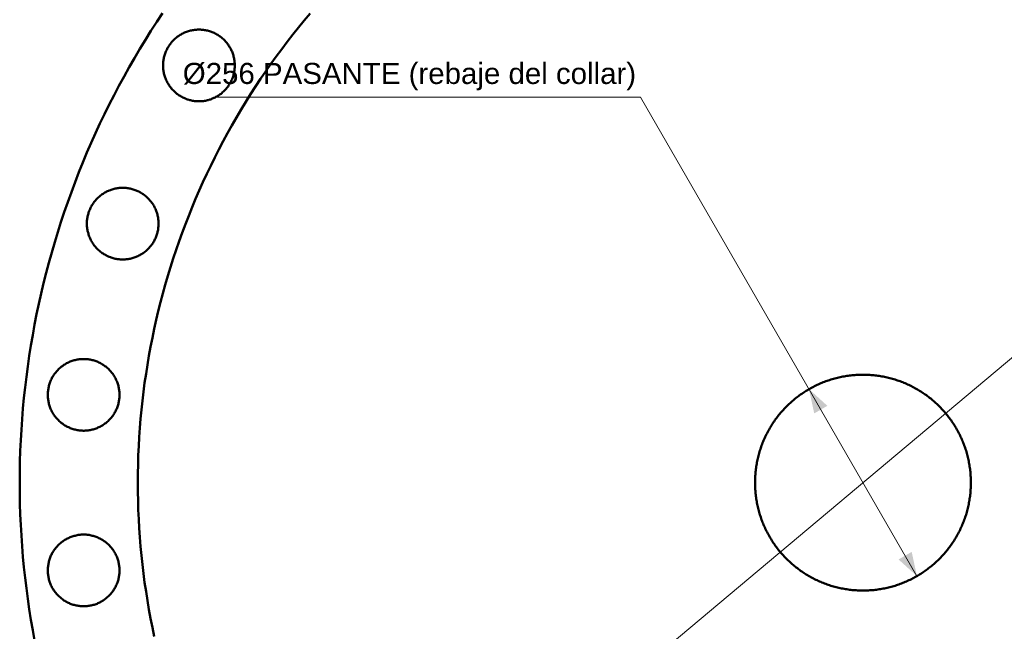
# Model space of a CAD drawing. Header units: millimetres. Extents: x 0 to 841, y 0 to 594.
# Tile 8 of 13: x 300 to 417, y 412 to 485. Entities that reach past the tile are written whole.
import ezdxf
from ezdxf.enums import TextEntityAlignment as Align

# ---------------------------------------------------------------- set-up
doc = ezdxf.new("R2010")
doc.units = ezdxf.units.MM
for name, color, linetype, lineweight in [('COTA', 7, 'CONTINUOUS', 18), ('TXT', 7, 'CONTINUOUS', 25), ('VIS', 7, 'CONTINUOUS', 50)]:
    doc.layers.add(name, color=color, linetype=linetype, lineweight=lineweight)
doc.styles.add('STD', font='LiberationSans-Regular.ttf')

msp = doc.modelspace()

# ---------------------------------------------------------------- linework, layer by layer
at = {"layer": 'COTA'}
for p, q in [((334.12, 374.72), (482.73, 499.42)), ((373.6, 475.73), (323, 475.73)), ((406.4, 418.91), (373.6, 475.73))]:
    msp.add_line(p, q, dxfattribs=at)
for points in [[(393.6, 441.09), (394.22, 438.21), (395.78, 439.11)], [(406.4, 418.91), (405.78, 421.79), (404.22, 420.89)]]:
    msp.add_solid(points, dxfattribs=at)
at = {"layer": 'VIS'}
for points in [[(301.77, 411.26), (301.54, 412.5), (301.33, 413.74), (301.13, 414.98), (300.95, 416.22), (300.79, 417.47), (300.64, 418.71), (300.5, 419.96), (300.39, 421.21), (300.28, 422.47), (300.2, 423.72), (300.13, 424.98), (300.07, 426.23), (300.03, 427.49), (300.01, 428.74), (300, 430), (300.01, 431.26), (300.03, 432.51), (300.07, 433.77), (300.13, 435.02), (300.2, 436.28), (300.28, 437.53), (300.39, 438.79), (300.5, 440.04), (300.64, 441.29), (300.79, 442.53), (300.95, 443.78), (301.13, 445.02), (301.33, 446.26), (301.54, 447.5), (301.77, 448.74), (302.01, 449.97), (302.27, 451.2), (302.55, 452.43), (302.84, 453.65), (303.14, 454.87), (303.46, 456.08), (303.8, 457.3), (304.15, 458.5), (304.51, 459.7), (304.89, 460.9), (305.29, 462.09), (305.7, 463.28), (306.13, 464.46), (306.57, 465.64), (307.02, 466.81), (307.49, 467.98), (307.98, 469.14), (308.48, 470.29), (308.99, 471.44), (309.52, 472.58), (310.06, 473.71), (310.62, 474.84), (311.19, 475.96), (311.77, 477.07), (312.37, 478.18), (312.98, 479.27), (313.61, 480.36), (314.25, 481.44), (314.9, 482.52), (315.57, 483.58), (316.25, 484.64), (316.94, 485.69)], [(315.95, 411.77), (315.73, 412.82), (315.52, 413.89), (315.33, 414.95), (315.15, 416.01), (314.98, 417.08), (314.82, 418.15), (314.68, 419.22), (314.55, 420.29), (314.43, 421.37), (314.33, 422.44), (314.24, 423.52), (314.17, 424.6), (314.11, 425.68), (314.06, 426.76), (314.03, 427.84), (314.01, 428.92), (314, 430), (314.01, 431.08), (314.03, 432.16), (314.06, 433.24), (314.11, 434.32), (314.17, 435.4), (314.24, 436.48), (314.33, 437.56), (314.43, 438.63), (314.55, 439.71), (314.68, 440.78), (314.82, 441.85), (314.98, 442.92), (315.15, 443.99), (315.33, 445.05), (315.52, 446.11), (315.73, 447.18), (315.95, 448.23), (316.19, 449.29), (316.44, 450.34), (316.7, 451.39), (316.98, 452.43), (317.27, 453.47), (317.57, 454.51), (317.88, 455.55), (318.21, 456.58), (318.55, 457.6), (318.9, 458.62), (319.27, 459.64), (319.65, 460.65), (320.04, 461.66), (320.44, 462.66), (320.86, 463.66), (321.29, 464.65), (321.73, 465.64), (322.18, 466.62), (322.65, 467.59), (323.13, 468.56), (323.62, 469.52), (324.12, 470.48), (324.64, 471.43), (325.16, 472.37), (325.7, 473.31), (326.25, 474.24), (326.81, 475.17), (327.39, 476.08), (327.97, 476.99), (328.57, 477.89), (329.18, 478.79), (329.79, 479.67), (330.42, 480.55), (331.07, 481.42), (331.72, 482.28), (332.38, 483.14), (333.05, 483.98), (333.74, 484.82), (334.43, 485.65)], [(315.95, 411.77), (315.73, 412.82), (315.52, 413.89), (315.33, 414.95), (315.15, 416.01), (314.98, 417.08), (314.82, 418.15), (314.68, 419.22), (314.55, 420.29), (314.43, 421.37), (314.33, 422.44), (314.24, 423.52), (314.17, 424.6), (314.11, 425.68), (314.06, 426.76), (314.03, 427.84), (314.01, 428.92), (314, 430), (314.01, 431.08), (314.03, 432.16), (314.06, 433.24), (314.11, 434.32), (314.17, 435.4), (314.24, 436.48), (314.33, 437.56), (314.43, 438.63), (314.55, 439.71), (314.68, 440.78), (314.82, 441.85), (314.98, 442.92), (315.15, 443.99), (315.33, 445.05), (315.52, 446.11), (315.73, 447.18), (315.95, 448.23), (316.19, 449.29), (316.44, 450.34), (316.7, 451.39), (316.98, 452.43), (317.27, 453.47), (317.57, 454.51), (317.88, 455.55), (318.21, 456.58), (318.55, 457.6), (318.9, 458.62), (319.27, 459.64), (319.65, 460.65), (320.04, 461.66), (320.44, 462.66), (320.86, 463.66), (321.29, 464.65), (321.73, 465.64), (322.18, 466.62), (322.65, 467.59), (323.13, 468.56), (323.62, 469.52), (324.12, 470.48), (324.64, 471.43), (325.16, 472.37), (325.7, 473.31), (326.25, 474.24), (326.81, 475.17), (327.39, 476.08), (327.97, 476.99), (328.57, 477.89), (329.18, 478.79), (329.79, 479.67), (330.42, 480.55), (331.07, 481.42), (331.72, 482.28), (332.38, 483.14), (333.05, 483.98), (333.74, 484.82), (334.43, 485.65)], [(325.5, 479.48), (325.5, 479.6), (325.5, 479.72), (325.49, 479.84), (325.48, 479.96), (325.46, 480.08), (325.44, 480.2), (325.42, 480.32), (325.4, 480.43), (325.37, 480.55), (325.34, 480.67), (325.3, 480.78), (325.26, 480.89), (325.22, 481.01), (325.18, 481.12), (325.13, 481.23), (325.08, 481.34), (325.02, 481.45), (324.96, 481.55), (324.9, 481.66), (324.84, 481.76), (324.78, 481.86), (324.71, 481.96), (324.64, 482.05), (324.56, 482.15), (324.48, 482.24), (324.4, 482.33), (324.32, 482.42), (324.24, 482.51), (324.15, 482.59), (324.06, 482.67), (323.97, 482.75), (323.88, 482.82), (323.78, 482.9), (323.68, 482.97), (323.58, 483.03), (323.48, 483.1), (323.38, 483.16), (323.27, 483.22), (323.17, 483.27), (323.06, 483.33), (322.95, 483.38), (322.84, 483.42), (322.73, 483.47), (322.61, 483.51), (322.5, 483.54), (322.38, 483.58), (322.27, 483.61), (322.15, 483.63), (322.03, 483.66), (321.91, 483.68), (321.79, 483.69), (321.67, 483.71), (321.56, 483.72), (321.44, 483.73), (321.31, 483.73), (321.19, 483.73), (321.07, 483.73), (320.95, 483.72), (320.83, 483.71), (320.71, 483.69), (320.6, 483.68), (320.48, 483.66), (320.36, 483.63), (320.24, 483.61), (320.13, 483.58), (320.01, 483.54), (319.9, 483.51), (319.78, 483.47), (319.67, 483.42), (319.56, 483.38), (319.45, 483.33), (319.34, 483.27), (319.23, 483.22), (319.13, 483.16), (319.03, 483.1), (318.92, 483.03), (318.83, 482.97), (318.73, 482.9), (318.63, 482.82), (318.54, 482.75), (318.45, 482.67), (318.36, 482.59), (318.27, 482.51), (318.19, 482.42), (318.1, 482.33), (318.02, 482.24), (317.95, 482.15), (317.87, 482.05), (317.8, 481.96), (317.73, 481.86), (317.67, 481.76), (317.6, 481.66), (317.54, 481.55), (317.49, 481.45), (317.43, 481.34), (317.38, 481.23), (317.33, 481.12), (317.29, 481.01), (317.25, 480.89), (317.21, 480.78), (317.17, 480.67), (317.14, 480.55), (317.11, 480.43), (317.09, 480.32), (317.07, 480.2), (317.05, 480.08), (317.03, 479.96), (317.02, 479.84), (317.01, 479.72), (317.01, 479.6), (317, 479.48), (317.01, 479.36), (317.01, 479.24), (317.02, 479.12), (317.03, 479), (317.05, 478.88), (317.07, 478.76), (317.09, 478.64), (317.11, 478.52), (317.14, 478.41), (317.17, 478.29), (317.21, 478.18), (317.25, 478.06), (317.29, 477.95), (317.33, 477.84), (317.38, 477.73), (317.43, 477.62), (317.49, 477.51), (317.54, 477.41), (317.6, 477.3), (317.67, 477.2), (317.73, 477.1), (317.8, 477), (317.87, 476.9), (317.95, 476.81), (318.02, 476.72), (318.1, 476.63), (318.19, 476.54), (318.27, 476.45), (318.36, 476.37), (318.45, 476.29), (318.54, 476.21), (318.63, 476.13), (318.73, 476.06), (318.83, 475.99), (318.92, 475.92), (319.03, 475.86), (319.13, 475.8), (319.23, 475.74), (319.34, 475.68), (319.45, 475.63), (319.56, 475.58), (319.67, 475.54), (319.78, 475.49), (319.9, 475.45), (320.01, 475.42), (320.13, 475.38), (320.24, 475.35), (320.36, 475.32), (320.48, 475.3), (320.6, 475.28), (320.71, 475.26), (320.83, 475.25), (320.95, 475.24), (321.07, 475.23), (321.19, 475.23), (321.31, 475.23), (321.44, 475.23), (321.56, 475.24), (321.67, 475.25), (321.79, 475.26), (321.91, 475.28), (322.03, 475.3), (322.15, 475.32), (322.27, 475.35), (322.38, 475.38), (322.5, 475.42), (322.61, 475.45), (322.73, 475.49), (322.84, 475.54), (322.95, 475.58), (323.06, 475.63), (323.17, 475.68), (323.27, 475.74), (323.38, 475.8), (323.48, 475.86), (323.58, 475.92), (323.68, 475.99), (323.78, 476.06), (323.88, 476.13), (323.97, 476.21), (324.06, 476.29), (324.15, 476.37), (324.24, 476.45), (324.32, 476.54), (324.4, 476.63), (324.48, 476.72), (324.56, 476.81), (324.64, 476.9), (324.71, 477), (324.78, 477.1), (324.84, 477.2), (324.9, 477.3), (324.96, 477.41), (325.02, 477.51), (325.08, 477.62), (325.13, 477.73), (325.18, 477.84), (325.22, 477.95), (325.26, 478.06), (325.3, 478.18), (325.34, 478.29), (325.37, 478.41), (325.4, 478.52), (325.42, 478.64), (325.44, 478.76), (325.46, 478.88), (325.48, 479), (325.49, 479.12), (325.5, 479.24), (325.5, 479.36), (325.5, 479.48)], [(316.47, 460.72), (316.47, 460.84), (316.46, 460.96), (316.45, 461.08), (316.44, 461.2), (316.43, 461.32), (316.41, 461.43), (316.39, 461.55), (316.36, 461.67), (316.33, 461.79), (316.3, 461.9), (316.26, 462.02), (316.23, 462.13), (316.18, 462.24), (316.14, 462.36), (316.09, 462.47), (316.04, 462.58), (315.99, 462.68), (315.93, 462.79), (315.87, 462.89), (315.81, 463), (315.74, 463.1), (315.67, 463.19), (315.6, 463.29), (315.53, 463.39), (315.45, 463.48), (315.37, 463.57), (315.29, 463.66), (315.2, 463.74), (315.12, 463.83), (315.03, 463.91), (314.94, 463.98), (314.84, 464.06), (314.75, 464.13), (314.65, 464.2), (314.55, 464.27), (314.45, 464.33), (314.34, 464.4), (314.24, 464.46), (314.13, 464.51), (314.02, 464.56), (313.91, 464.61), (313.8, 464.66), (313.69, 464.7), (313.58, 464.74), (313.46, 464.78), (313.35, 464.81), (313.23, 464.84), (313.11, 464.87), (313, 464.89), (312.88, 464.91), (312.76, 464.93), (312.64, 464.95), (312.52, 464.96), (312.4, 464.96), (312.28, 464.97), (312.16, 464.97), (312.04, 464.96), (311.92, 464.96), (311.8, 464.95), (311.68, 464.93), (311.56, 464.91), (311.44, 464.89), (311.32, 464.87), (311.21, 464.84), (311.09, 464.81), (310.97, 464.78), (310.86, 464.74), (310.75, 464.7), (310.63, 464.66), (310.52, 464.61), (310.41, 464.56), (310.31, 464.51), (310.2, 464.46), (310.09, 464.4), (309.99, 464.33), (309.89, 464.27), (309.79, 464.2), (309.69, 464.13), (309.6, 464.06), (309.5, 463.98), (309.41, 463.91), (309.32, 463.83), (309.23, 463.74), (309.15, 463.66), (309.07, 463.57), (308.99, 463.48), (308.91, 463.39), (308.84, 463.29), (308.77, 463.19), (308.7, 463.1), (308.63, 463), (308.57, 462.89), (308.51, 462.79), (308.45, 462.68), (308.4, 462.58), (308.35, 462.47), (308.3, 462.36), (308.25, 462.24), (308.21, 462.13), (308.17, 462.02), (308.14, 461.9), (308.11, 461.79), (308.08, 461.67), (308.05, 461.55), (308.03, 461.43), (308.01, 461.32), (308, 461.2), (307.98, 461.08), (307.98, 460.96), (307.97, 460.84), (307.97, 460.72), (307.97, 460.6), (307.98, 460.48), (307.98, 460.36), (308, 460.24), (308.01, 460.12), (308.03, 460), (308.05, 459.88), (308.08, 459.76), (308.11, 459.65), (308.14, 459.53), (308.17, 459.41), (308.21, 459.3), (308.25, 459.19), (308.3, 459.08), (308.35, 458.97), (308.4, 458.86), (308.45, 458.75), (308.51, 458.64), (308.57, 458.54), (308.63, 458.44), (308.7, 458.34), (308.77, 458.24), (308.84, 458.14), (308.91, 458.05), (308.99, 457.95), (309.07, 457.86), (309.15, 457.78), (309.23, 457.69), (309.32, 457.61), (309.41, 457.53), (309.5, 457.45), (309.6, 457.37), (309.69, 457.3), (309.79, 457.23), (309.89, 457.16), (309.99, 457.1), (310.09, 457.04), (310.2, 456.98), (310.31, 456.92), (310.41, 456.87), (310.52, 456.82), (310.63, 456.77), (310.75, 456.73), (310.86, 456.69), (310.97, 456.65), (311.09, 456.62), (311.21, 456.59), (311.32, 456.56), (311.44, 456.54), (311.56, 456.52), (311.68, 456.5), (311.8, 456.49), (311.92, 456.48), (312.04, 456.47), (312.16, 456.47), (312.28, 456.47), (312.4, 456.47), (312.52, 456.48), (312.64, 456.49), (312.76, 456.5), (312.88, 456.52), (313, 456.54), (313.11, 456.56), (313.23, 456.59), (313.35, 456.62), (313.46, 456.65), (313.58, 456.69), (313.69, 456.73), (313.8, 456.77), (313.91, 456.82), (314.02, 456.87), (314.13, 456.92), (314.24, 456.98), (314.34, 457.04), (314.45, 457.1), (314.55, 457.16), (314.65, 457.23), (314.75, 457.3), (314.84, 457.37), (314.94, 457.45), (315.03, 457.53), (315.12, 457.61), (315.2, 457.69), (315.29, 457.78), (315.37, 457.86), (315.45, 457.95), (315.53, 458.05), (315.6, 458.14), (315.67, 458.24), (315.74, 458.34), (315.81, 458.44), (315.87, 458.54), (315.93, 458.64), (315.99, 458.75), (316.04, 458.86), (316.09, 458.97), (316.14, 459.08), (316.18, 459.19), (316.23, 459.3), (316.26, 459.41), (316.3, 459.53), (316.33, 459.65), (316.36, 459.76), (316.39, 459.88), (316.41, 460), (316.43, 460.12), (316.44, 460.24), (316.45, 460.36), (316.46, 460.48), (316.47, 460.6), (316.47, 460.72)], [(311.83, 440.41), (311.83, 440.53), (311.83, 440.65), (311.82, 440.77), (311.81, 440.89), (311.79, 441.01), (311.77, 441.13), (311.75, 441.25), (311.73, 441.37), (311.7, 441.48), (311.67, 441.6), (311.63, 441.71), (311.59, 441.83), (311.55, 441.94), (311.51, 442.05), (311.46, 442.16), (311.41, 442.27), (311.35, 442.38), (311.3, 442.49), (311.23, 442.59), (311.17, 442.69), (311.11, 442.79), (311.04, 442.89), (310.97, 442.99), (310.89, 443.08), (310.81, 443.18), (310.74, 443.27), (310.65, 443.35), (310.57, 443.44), (310.48, 443.52), (310.39, 443.6), (310.3, 443.68), (310.21, 443.76), (310.11, 443.83), (310.01, 443.9), (309.91, 443.97), (309.81, 444.03), (309.71, 444.09), (309.6, 444.15), (309.5, 444.21), (309.39, 444.26), (309.28, 444.31), (309.17, 444.36), (309.06, 444.4), (308.94, 444.44), (308.83, 444.48), (308.71, 444.51), (308.6, 444.54), (308.48, 444.57), (308.36, 444.59), (308.24, 444.61), (308.12, 444.63), (308.01, 444.64), (307.89, 444.65), (307.77, 444.66), (307.64, 444.66), (307.52, 444.66), (307.4, 444.66), (307.28, 444.65), (307.16, 444.64), (307.04, 444.63), (306.93, 444.61), (306.81, 444.59), (306.69, 444.57), (306.57, 444.54), (306.46, 444.51), (306.34, 444.48), (306.23, 444.44), (306.11, 444.4), (306, 444.36), (305.89, 444.31), (305.78, 444.26), (305.67, 444.21), (305.56, 444.15), (305.46, 444.09), (305.36, 444.03), (305.25, 443.97), (305.16, 443.9), (305.06, 443.83), (304.96, 443.76), (304.87, 443.68), (304.78, 443.6), (304.69, 443.52), (304.6, 443.44), (304.52, 443.35), (304.43, 443.27), (304.35, 443.18), (304.28, 443.08), (304.2, 442.99), (304.13, 442.89), (304.06, 442.79), (304, 442.69), (303.93, 442.59), (303.87, 442.49), (303.82, 442.38), (303.76, 442.27), (303.71, 442.16), (303.66, 442.05), (303.62, 441.94), (303.58, 441.83), (303.54, 441.71), (303.5, 441.6), (303.47, 441.48), (303.44, 441.37), (303.42, 441.25), (303.4, 441.13), (303.38, 441.01), (303.36, 440.89), (303.35, 440.77), (303.34, 440.65), (303.34, 440.53), (303.33, 440.41), (303.34, 440.29), (303.34, 440.17), (303.35, 440.05), (303.36, 439.93), (303.38, 439.81), (303.4, 439.69), (303.42, 439.58), (303.44, 439.46), (303.47, 439.34), (303.5, 439.23), (303.54, 439.11), (303.58, 439), (303.62, 438.88), (303.66, 438.77), (303.71, 438.66), (303.76, 438.55), (303.82, 438.45), (303.87, 438.34), (303.93, 438.24), (304, 438.13), (304.06, 438.03), (304.13, 437.93), (304.2, 437.84), (304.28, 437.74), (304.35, 437.65), (304.43, 437.56), (304.52, 437.47), (304.6, 437.39), (304.69, 437.3), (304.78, 437.22), (304.87, 437.14), (304.96, 437.07), (305.06, 437), (305.16, 436.93), (305.25, 436.86), (305.36, 436.79), (305.46, 436.73), (305.56, 436.67), (305.67, 436.62), (305.78, 436.57), (305.89, 436.52), (306, 436.47), (306.11, 436.43), (306.23, 436.39), (306.34, 436.35), (306.46, 436.32), (306.57, 436.29), (306.69, 436.26), (306.81, 436.23), (306.93, 436.21), (307.04, 436.2), (307.16, 436.18), (307.28, 436.17), (307.4, 436.17), (307.52, 436.16), (307.64, 436.16), (307.77, 436.17), (307.89, 436.17), (308.01, 436.18), (308.12, 436.2), (308.24, 436.21), (308.36, 436.23), (308.48, 436.26), (308.6, 436.29), (308.71, 436.32), (308.83, 436.35), (308.94, 436.39), (309.06, 436.43), (309.17, 436.47), (309.28, 436.52), (309.39, 436.57), (309.5, 436.62), (309.6, 436.67), (309.71, 436.73), (309.81, 436.79), (309.91, 436.86), (310.01, 436.93), (310.11, 437), (310.21, 437.07), (310.3, 437.14), (310.39, 437.22), (310.48, 437.3), (310.57, 437.39), (310.65, 437.47), (310.74, 437.56), (310.81, 437.65), (310.89, 437.74), (310.97, 437.84), (311.04, 437.93), (311.11, 438.03), (311.17, 438.13), (311.23, 438.24), (311.3, 438.34), (311.35, 438.45), (311.41, 438.55), (311.46, 438.66), (311.51, 438.77), (311.55, 438.88), (311.59, 439), (311.63, 439.11), (311.67, 439.23), (311.7, 439.34), (311.73, 439.46), (311.75, 439.58), (311.77, 439.69), (311.79, 439.81), (311.81, 439.93), (311.82, 440.05), (311.83, 440.17), (311.83, 440.29), (311.83, 440.41)], [(412.8, 430), (412.8, 429.84), (412.8, 429.68), (412.79, 429.52), (412.78, 429.36), (412.77, 429.2), (412.76, 429.04), (412.75, 428.88), (412.74, 428.72), (412.72, 428.56), (412.7, 428.4), (412.68, 428.24), (412.65, 428.08), (412.63, 427.92), (412.6, 427.76), (412.57, 427.6), (412.54, 427.44), (412.51, 427.29), (412.47, 427.13), (412.44, 426.97), (412.4, 426.82), (412.36, 426.66), (412.31, 426.51), (412.27, 426.35), (412.22, 426.2), (412.17, 426.04), (412.12, 425.89), (412.07, 425.74), (412.02, 425.59), (411.96, 425.44), (411.9, 425.29), (411.84, 425.14), (411.78, 424.99), (411.72, 424.84), (411.65, 424.7), (411.58, 424.55), (411.51, 424.4), (411.44, 424.26), (411.37, 424.12), (411.29, 423.97), (411.22, 423.83), (411.14, 423.69), (411.06, 423.55), (410.98, 423.42), (410.89, 423.28), (410.81, 423.14), (410.72, 423.01), (410.63, 422.87), (410.54, 422.74), (410.45, 422.61), (410.36, 422.48), (410.26, 422.35), (410.16, 422.22), (410.06, 422.09), (409.96, 421.97), (409.86, 421.84), (409.76, 421.72), (409.65, 421.6), (409.55, 421.48), (409.44, 421.36), (409.33, 421.24), (409.22, 421.12), (409.11, 421.01), (408.99, 420.89), (408.88, 420.78), (408.76, 420.67), (408.64, 420.56), (408.52, 420.45), (408.4, 420.35), (408.28, 420.24), (408.16, 420.14), (408.03, 420.04), (407.91, 419.94), (407.78, 419.84), (407.65, 419.74), (407.52, 419.64), (407.39, 419.55), (407.26, 419.46), (407.13, 419.37), (406.99, 419.28), (406.86, 419.19), (406.72, 419.11), (406.58, 419.02), (406.45, 418.94), (406.31, 418.86), (406.17, 418.78), (406.03, 418.71), (405.88, 418.63), (405.74, 418.56), (405.6, 418.49), (405.45, 418.42), (405.3, 418.35), (405.16, 418.28), (405.01, 418.22), (404.86, 418.16), (404.71, 418.1), (404.56, 418.04), (404.41, 417.98), (404.26, 417.93), (404.11, 417.88), (403.96, 417.83), (403.8, 417.78), (403.65, 417.73), (403.49, 417.69), (403.34, 417.64), (403.18, 417.6), (403.03, 417.56), (402.87, 417.53), (402.71, 417.49), (402.56, 417.46), (402.4, 417.43), (402.24, 417.4), (402.08, 417.37), (401.92, 417.35), (401.76, 417.32), (401.6, 417.3), (401.44, 417.28), (401.28, 417.26), (401.12, 417.25), (400.96, 417.24), (400.8, 417.23), (400.64, 417.22), (400.48, 417.21), (400.32, 417.2), (400.16, 417.2), (400, 417.2), (399.84, 417.2), (399.68, 417.2), (399.52, 417.21), (399.36, 417.22), (399.2, 417.23), (399.04, 417.24), (398.88, 417.25), (398.72, 417.26), (398.56, 417.28), (398.4, 417.3), (398.24, 417.32), (398.08, 417.35), (397.92, 417.37), (397.76, 417.4), (397.6, 417.43), (397.44, 417.46), (397.29, 417.49), (397.13, 417.53), (396.97, 417.56), (396.82, 417.6), (396.66, 417.64), (396.51, 417.69), (396.35, 417.73), (396.2, 417.78), (396.04, 417.83), (395.89, 417.88), (395.74, 417.93), (395.59, 417.98), (395.44, 418.04), (395.29, 418.1), (395.14, 418.16), (394.99, 418.22), (394.84, 418.28), (394.7, 418.35), (394.55, 418.42), (394.4, 418.49), (394.26, 418.56), (394.12, 418.63), (393.97, 418.71), (393.83, 418.78), (393.69, 418.86), (393.55, 418.94), (393.42, 419.02), (393.28, 419.11), (393.14, 419.19), (393.01, 419.28), (392.87, 419.37), (392.74, 419.46), (392.61, 419.55), (392.48, 419.64), (392.35, 419.74), (392.22, 419.84), (392.09, 419.94), (391.97, 420.04), (391.84, 420.14), (391.72, 420.24), (391.6, 420.35), (391.48, 420.45), (391.36, 420.56), (391.24, 420.67), (391.12, 420.78), (391.01, 420.89), (390.89, 421.01), (390.78, 421.12), (390.67, 421.24), (390.56, 421.36), (390.45, 421.48), (390.35, 421.6), (390.24, 421.72), (390.14, 421.84), (390.04, 421.97), (389.94, 422.09), (389.84, 422.22), (389.74, 422.35), (389.64, 422.48), (389.55, 422.61), (389.46, 422.74), (389.37, 422.87), (389.28, 423.01), (389.19, 423.14), (389.11, 423.28), (389.02, 423.42), (388.94, 423.55), (388.86, 423.69), (388.78, 423.83), (388.71, 423.97), (388.63, 424.12), (388.56, 424.26), (388.49, 424.4), (388.42, 424.55), (388.35, 424.7), (388.28, 424.84), (388.22, 424.99), (388.16, 425.14), (388.1, 425.29), (388.04, 425.44), (387.98, 425.59), (387.93, 425.74), (387.88, 425.89), (387.83, 426.04), (387.78, 426.2), (387.73, 426.35), (387.69, 426.51), (387.64, 426.66), (387.6, 426.82), (387.56, 426.97), (387.53, 427.13), (387.49, 427.29), (387.46, 427.44), (387.43, 427.6), (387.4, 427.76), (387.37, 427.92), (387.35, 428.08), (387.32, 428.24), (387.3, 428.4), (387.28, 428.56), (387.26, 428.72), (387.25, 428.88), (387.24, 429.04), (387.23, 429.2), (387.22, 429.36), (387.21, 429.52), (387.2, 429.68), (387.2, 429.84), (387.2, 430), (387.2, 430.16), (387.2, 430.32), (387.21, 430.48), (387.22, 430.64), (387.23, 430.8), (387.24, 430.96), (387.25, 431.12), (387.26, 431.28), (387.28, 431.44), (387.3, 431.6), (387.32, 431.76), (387.35, 431.92), (387.37, 432.08), (387.4, 432.24), (387.43, 432.4), (387.46, 432.56), (387.49, 432.71), (387.53, 432.87), (387.56, 433.03), (387.6, 433.18), (387.64, 433.34), (387.69, 433.49), (387.73, 433.65), (387.78, 433.8), (387.83, 433.96), (387.88, 434.11), (387.93, 434.26), (387.98, 434.41), (388.04, 434.56), (388.1, 434.71), (388.16, 434.86), (388.22, 435.01), (388.28, 435.16), (388.35, 435.3), (388.42, 435.45), (388.49, 435.6), (388.56, 435.74), (388.63, 435.88), (388.71, 436.03), (388.78, 436.17), (388.86, 436.31), (388.94, 436.45), (389.02, 436.58), (389.11, 436.72), (389.19, 436.86), (389.28, 436.99), (389.37, 437.13), (389.46, 437.26), (389.55, 437.39), (389.64, 437.52), (389.74, 437.65), (389.84, 437.78), (389.94, 437.91), (390.04, 438.03), (390.14, 438.16), (390.24, 438.28), (390.35, 438.4), (390.45, 438.52), (390.56, 438.64), (390.67, 438.76), (390.78, 438.88), (390.89, 438.99), (391.01, 439.11), (391.12, 439.22), (391.24, 439.33), (391.36, 439.44), (391.48, 439.55), (391.6, 439.65), (391.72, 439.76), (391.84, 439.86), (391.97, 439.96), (392.09, 440.06), (392.22, 440.16), (392.35, 440.26), (392.48, 440.36), (392.61, 440.45), (392.74, 440.54), (392.87, 440.63), (393.01, 440.72), (393.14, 440.81), (393.28, 440.89), (393.42, 440.98), (393.55, 441.06), (393.69, 441.14), (393.83, 441.22), (393.97, 441.29), (394.12, 441.37), (394.26, 441.44), (394.4, 441.51), (394.55, 441.58), (394.7, 441.65), (394.84, 441.72), (394.99, 441.78), (395.14, 441.84), (395.29, 441.9), (395.44, 441.96), (395.59, 442.02), (395.74, 442.07), (395.89, 442.12), (396.04, 442.17), (396.2, 442.22), (396.35, 442.27), (396.51, 442.31), (396.66, 442.36), (396.82, 442.4), (396.97, 442.44), (397.13, 442.47), (397.29, 442.51), (397.44, 442.54), (397.6, 442.57), (397.76, 442.6), (397.92, 442.63), (398.08, 442.65), (398.24, 442.68), (398.4, 442.7), (398.56, 442.72), (398.72, 442.74), (398.88, 442.75), (399.04, 442.76), (399.2, 442.77), (399.36, 442.78), (399.52, 442.79), (399.68, 442.8), (399.84, 442.8), (400, 442.8), (400.16, 442.8), (400.32, 442.8), (400.48, 442.79), (400.64, 442.78), (400.8, 442.77), (400.96, 442.76), (401.12, 442.75), (401.28, 442.74), (401.44, 442.72), (401.6, 442.7), (401.76, 442.68), (401.92, 442.65), (402.08, 442.63), (402.24, 442.6), (402.4, 442.57), (402.56, 442.54), (402.71, 442.51), (402.87, 442.47), (403.03, 442.44), (403.18, 442.4), (403.34, 442.36), (403.49, 442.31), (403.65, 442.27), (403.8, 442.22), (403.96, 442.17), (404.11, 442.12), (404.26, 442.07), (404.41, 442.02), (404.56, 441.96), (404.71, 441.9), (404.86, 441.84), (405.01, 441.78), (405.16, 441.72), (405.3, 441.65), (405.45, 441.58), (405.6, 441.51), (405.74, 441.44), (405.88, 441.37), (406.03, 441.29), (406.17, 441.22), (406.31, 441.14), (406.45, 441.06), (406.58, 440.98), (406.72, 440.89), (406.86, 440.81), (406.99, 440.72), (407.13, 440.63), (407.26, 440.54), (407.39, 440.45), (407.52, 440.36), (407.65, 440.26), (407.78, 440.16), (407.91, 440.06), (408.03, 439.96), (408.16, 439.86), (408.28, 439.76), (408.4, 439.65), (408.52, 439.55), (408.64, 439.44), (408.76, 439.33), (408.88, 439.22), (408.99, 439.11), (409.11, 438.99), (409.22, 438.88), (409.33, 438.76), (409.44, 438.64), (409.55, 438.52), (409.65, 438.4), (409.76, 438.28), (409.86, 438.16), (409.96, 438.03), (410.06, 437.91), (410.16, 437.78), (410.26, 437.65), (410.36, 437.52), (410.45, 437.39), (410.54, 437.26), (410.63, 437.13), (410.72, 436.99), (410.81, 436.86), (410.89, 436.72), (410.98, 436.58), (411.06, 436.45), (411.14, 436.31), (411.22, 436.17), (411.29, 436.03), (411.37, 435.88), (411.44, 435.74), (411.51, 435.6), (411.58, 435.45), (411.65, 435.3), (411.72, 435.16), (411.78, 435.01), (411.84, 434.86), (411.9, 434.71), (411.96, 434.56), (412.02, 434.41), (412.07, 434.26), (412.12, 434.11), (412.17, 433.96), (412.22, 433.8), (412.27, 433.65), (412.31, 433.49), (412.36, 433.34), (412.4, 433.18), (412.44, 433.03), (412.47, 432.87), (412.51, 432.71), (412.54, 432.56), (412.57, 432.4), (412.6, 432.24), (412.63, 432.08), (412.65, 431.92), (412.68, 431.76), (412.7, 431.6), (412.72, 431.44), (412.74, 431.28), (412.75, 431.12), (412.76, 430.96), (412.77, 430.8), (412.78, 430.64), (412.79, 430.48), (412.8, 430.32), (412.8, 430.16), (412.8, 430)], [(311.83, 419.59), (311.83, 419.71), (311.83, 419.83), (311.82, 419.95), (311.81, 420.07), (311.79, 420.19), (311.77, 420.31), (311.75, 420.42), (311.73, 420.54), (311.7, 420.66), (311.67, 420.77), (311.63, 420.89), (311.59, 421), (311.55, 421.12), (311.51, 421.23), (311.46, 421.34), (311.41, 421.45), (311.35, 421.55), (311.3, 421.66), (311.23, 421.76), (311.17, 421.87), (311.11, 421.97), (311.04, 422.07), (310.97, 422.16), (310.89, 422.26), (310.81, 422.35), (310.74, 422.44), (310.65, 422.53), (310.57, 422.61), (310.48, 422.7), (310.39, 422.78), (310.3, 422.86), (310.21, 422.93), (310.11, 423), (310.01, 423.07), (309.91, 423.14), (309.81, 423.21), (309.71, 423.27), (309.6, 423.33), (309.5, 423.38), (309.39, 423.43), (309.28, 423.48), (309.17, 423.53), (309.06, 423.57), (308.94, 423.61), (308.83, 423.65), (308.71, 423.68), (308.6, 423.71), (308.48, 423.74), (308.36, 423.77), (308.24, 423.79), (308.12, 423.8), (308.01, 423.82), (307.89, 423.83), (307.77, 423.83), (307.64, 423.84), (307.52, 423.84), (307.4, 423.83), (307.28, 423.83), (307.16, 423.82), (307.04, 423.8), (306.93, 423.79), (306.81, 423.77), (306.69, 423.74), (306.57, 423.71), (306.46, 423.68), (306.34, 423.65), (306.23, 423.61), (306.11, 423.57), (306, 423.53), (305.89, 423.48), (305.78, 423.43), (305.67, 423.38), (305.56, 423.33), (305.46, 423.27), (305.36, 423.21), (305.25, 423.14), (305.16, 423.07), (305.06, 423), (304.96, 422.93), (304.87, 422.86), (304.78, 422.78), (304.69, 422.7), (304.6, 422.61), (304.52, 422.53), (304.43, 422.44), (304.35, 422.35), (304.28, 422.26), (304.2, 422.16), (304.13, 422.07), (304.06, 421.97), (304, 421.87), (303.93, 421.76), (303.87, 421.66), (303.82, 421.55), (303.76, 421.45), (303.71, 421.34), (303.66, 421.23), (303.62, 421.12), (303.58, 421), (303.54, 420.89), (303.5, 420.77), (303.47, 420.66), (303.44, 420.54), (303.42, 420.42), (303.4, 420.31), (303.38, 420.19), (303.36, 420.07), (303.35, 419.95), (303.34, 419.83), (303.34, 419.71), (303.33, 419.59), (303.34, 419.47), (303.34, 419.35), (303.35, 419.23), (303.36, 419.11), (303.38, 418.99), (303.4, 418.87), (303.42, 418.75), (303.44, 418.63), (303.47, 418.52), (303.5, 418.4), (303.54, 418.29), (303.58, 418.17), (303.62, 418.06), (303.66, 417.95), (303.71, 417.84), (303.76, 417.73), (303.82, 417.62), (303.87, 417.51), (303.93, 417.41), (304, 417.31), (304.06, 417.21), (304.13, 417.11), (304.2, 417.01), (304.28, 416.92), (304.35, 416.82), (304.43, 416.73), (304.52, 416.65), (304.6, 416.56), (304.69, 416.48), (304.78, 416.4), (304.87, 416.32), (304.96, 416.24), (305.06, 416.17), (305.16, 416.1), (305.25, 416.03), (305.36, 415.97), (305.46, 415.91), (305.56, 415.85), (305.67, 415.79), (305.78, 415.74), (305.89, 415.69), (306, 415.64), (306.11, 415.6), (306.23, 415.56), (306.34, 415.52), (306.46, 415.49), (306.57, 415.46), (306.69, 415.43), (306.81, 415.41), (306.93, 415.39), (307.04, 415.37), (307.16, 415.36), (307.28, 415.35), (307.4, 415.34), (307.52, 415.34), (307.64, 415.34), (307.77, 415.34), (307.89, 415.35), (308.01, 415.36), (308.12, 415.37), (308.24, 415.39), (308.36, 415.41), (308.48, 415.43), (308.6, 415.46), (308.71, 415.49), (308.83, 415.52), (308.94, 415.56), (309.06, 415.6), (309.17, 415.64), (309.28, 415.69), (309.39, 415.74), (309.5, 415.79), (309.6, 415.85), (309.71, 415.91), (309.81, 415.97), (309.91, 416.03), (310.01, 416.1), (310.11, 416.17), (310.21, 416.24), (310.3, 416.32), (310.39, 416.4), (310.48, 416.48), (310.57, 416.56), (310.65, 416.65), (310.74, 416.73), (310.81, 416.82), (310.89, 416.92), (310.97, 417.01), (311.04, 417.11), (311.11, 417.21), (311.17, 417.31), (311.23, 417.41), (311.3, 417.51), (311.35, 417.62), (311.41, 417.73), (311.46, 417.84), (311.51, 417.95), (311.55, 418.06), (311.59, 418.17), (311.63, 418.29), (311.67, 418.4), (311.7, 418.52), (311.73, 418.63), (311.75, 418.75), (311.77, 418.87), (311.79, 418.99), (311.81, 419.11), (311.82, 419.23), (311.83, 419.35), (311.83, 419.47), (311.83, 419.59)]]:
    msp.add_lwpolyline(points, dxfattribs=at)

# ---------------------------------------------------------------- texts
at = {"layer": 'TXT', "style": 'STD'}
msp.add_text('Ø256 PASANTE (rebaje del collar)', height=2.5, dxfattribs=at).set_placement((373.1, 476.53), align=Align.BOTTOM_RIGHT)

doc.saveas('drawing.dxf')
